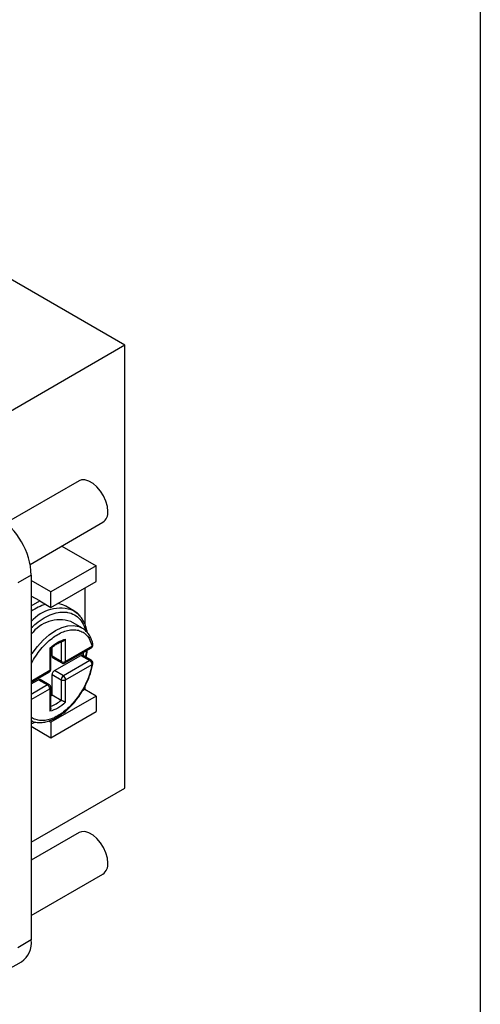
# Model space of a CAD drawing. Header units: millimetres. Extents: x 13 to 546, y 13 to 419.
# Tile 9 of 10: x 517 to 546, y 317 to 379. Entities that reach past the tile are written whole.
import ezdxf

# ---------------------------------------------------------------- set-up
doc = ezdxf.new("R2010")
doc.units = ezdxf.units.MM
doc.header["$LTSCALE"] = 2
doc.linetypes.add('SLD-Solid', pattern=[0])
doc.layers.add('TEXT', color=140, linetype='SLD-Solid', lineweight=25)

msp = doc.modelspace()

# ---------------------------------------------------------------- linework, layer by layer
for p, q in [((523.792, 358.582), (460.152, 395.32)), ((523.792, 358.582), (510.498, 350.907)), ((523.792, 330.819), (523.792, 358.582)), ((520.92, 350.083), (516.351, 347.445)), ((517.851, 344.847), (522.42, 347.485)), ((519.846, 345.999), (521.989, 344.762)), ((521.989, 344.762), (519.16, 343.13)), ((521.989, 343.783), (521.989, 344.762)), ((517.923, 344.172), (517.074, 343.682)), ((517.923, 344.172), (517.923, 321.308)), ((519.16, 343.13), (517.923, 343.844)), ((519.16, 342.15), (521.989, 343.783)), ((521.282, 343.374), (521.282, 341.112)), ((518.453, 342.558), (517.923, 342.864)), ((517.923, 342.252), (518.453, 342.558)), ((518.453, 342.558), (519.16, 342.15)), ((519.16, 342.15), (519.16, 343.13)), ((520.594, 341.94), (520.099, 342.225)), ((521.104, 340.862), (520.396, 341.27)), ((520.079, 338.761), (520.079, 340.167)), ((519.089, 339.596), (519.089, 338.19)), ((519.148, 338.271), (519.148, 339.589)), ((519.231, 339.088), (519.231, 339.654)), ((519.797, 339.99), (519.797, 338.761)), ((520.038, 338.67), (521.694, 339.625)), ((521.735, 339.717), (520.079, 338.761)), ((519.797, 338.761), (519.231, 339.088)), ((519.272, 338.996), (519.838, 338.67)), ((519.372, 338.19), (521.028, 339.145)), ((521.594, 338.819), (519.938, 337.863)), ((521.028, 339.145), (521.594, 338.819)), ((521.694, 338.829), (521.128, 339.155)), ((520.079, 337.618), (521.735, 338.574)), ((519.089, 338.19), (517.923, 337.516)), ((517.923, 337.448), (519.048, 338.098)), ((517.923, 337.353), (518.382, 337.618)), ((518.382, 337.618), (518.948, 337.291)), ((519.048, 337.301), (518.482, 337.628)), ((519.231, 336.665), (519.231, 337.945)), ((519.231, 337.945), (519.797, 337.618)), ((519.938, 337.863), (519.372, 338.19)), ((519.797, 337.618), (519.797, 336.339)), ((520.079, 336.212), (520.079, 337.618)), ((518.948, 337.291), (517.923, 336.7)), ((517.923, 336.373), (519.089, 337.047)), ((519.089, 337.047), (519.089, 335.64)), ((519.148, 335.81), (519.148, 337.128)), ((521.282, 337.005), (521.14, 336.923)), ((521.282, 337.186), (521.282, 337.005)), ((521.989, 336.597), (521.282, 337.005)), ((519.148, 336.599), (519.231, 336.665)), ((521.989, 336.597), (519.16, 334.964)), ((519.231, 336.665), (519.797, 336.339)), ((521.989, 336.597), (521.989, 335.617)), ((519.16, 333.984), (521.989, 335.617)), ((518.024, 335.004), (517.923, 334.98)), ((517.923, 334.699), (519.16, 333.984)), ((519.031, 335.039), (519.16, 334.964)), ((519.16, 334.964), (519.16, 333.984)), ((517.923, 327.431), (523.792, 330.819)), ((520.92, 328.037), (517.923, 326.306)), ((517.923, 322.842), (522.42, 325.439)), ((517.923, 321.308), (517.074, 320.819)), ((516.453, 319.445), (517.301, 319.935))]:
    msp.add_line(p, q)
at = {"flags": 128}
for points in [[(522.731, 348.172), (522.7, 348.483), (522.61, 348.811), (522.464, 349.138), (522.273, 349.444), (522.047, 349.712), (521.798, 349.926), (521.543, 350.074), (521.294, 350.147), (521.068, 350.14), (520.92, 350.083)], [(520.099, 342.225), (519.909, 342.316), (519.589, 342.397)], [(520.594, 341.94), (520.833, 341.764), (521.039, 341.53)], [(517.923, 339.175), (517.98, 339.263), (518.308, 339.705), (518.668, 340.098), (519.05, 340.432), (519.443, 340.697), (519.836, 340.886), (520.218, 340.993), (520.578, 341.015), (520.906, 340.952), (521.123, 340.85)], [(521.182, 339.124), (521.192, 339.19), (521.21, 339.346)], [(522.731, 326.125), (522.7, 326.436), (522.61, 326.765), (522.464, 327.092), (522.273, 327.398), (522.047, 327.666), (521.798, 327.88), (521.543, 328.027), (521.294, 328.1), (521.068, 328.093), (520.92, 328.037)]]:
    msp.add_lwpolyline(points, dxfattribs=at)
for centre, radius, start, end in [((522.009, 348.085), 0.728, 304.45505, 6.85713), ((513.337, 343.973), 4.59, 2.4764, 57.5236), ((519.703, 339.258), 3.202, 105.77587, 123.78294), ((519.736, 339.724), 2.376, 68.8143, 139.71721), ((519.715, 339.157), 2.22, 72.11505, 143.79607), ((521.637, 339.706), 0.0986, 305.01333, 6.29885), ((521.661, 339.823), 0.13, 305.02463, 8.08785), ((519.326, 339.076), 0.0959, 172.74417, 235.94365), ((521.087, 339.066), 0.0983, 64.91176, 126.3987), ((521.652, 338.74), 0.0983, 64.94657, 126.39539), ((521.428, 338.56), 0.307, 2.60548, 57.39452), ((519.048, 338.281), 0.101, 294.37595, 354.30667), ((519.897, 338.751), 0.101, 174.38246, 234.26936), ((519.938, 339.034), 0.307, 242.60967, 297.39033), ((519.979, 338.751), 0.101, 305.69804, 5.62038), ((521.725, 338.642), 0.0692, 278.36382, 340.9916), ((518.441, 337.536), 0.101, 65.69288, 125.61758), ((518.991, 338.179), 0.0986, 305.01333, 6.29885), ((519.538, 337.931), 0.307, 122.60548, 177.39452), ((520.104, 337.604), 0.307, 122.60548, 177.39452), ((519.938, 337.891), 0.307, 242.60974, 297.38947), ((519.772, 337.604), 0.307, 2.60548, 57.39452), ((519.006, 337.212), 0.0986, 64.97565, 126.29879), ((518.782, 337.033), 0.307, 2.60548, 57.39452), ((519.05, 337.137), 0.0986, 293.69422, 355.00965), ((518.351, 338.019), 2.217, 291.0788, 310.70635), ((522.009, 326.038), 0.728, 304.45505, 6.85713), ((516.464, 321.141), 1.469, 304.77892, 6.53326)]:
    msp.add_arc(centre, radius, start, end)
for points, knots in [([(520.961, 341.634), (520.951, 341.648), (520.853, 341.781), (520.717, 341.865), (520.594, 341.94)], [0, 0, 0, 0, 0.1027135, 1, 1, 1, 1]), ([(517.923, 340.868), (518.025, 340.966), (518.288, 341.217), (518.737, 341.512), (519.242, 341.754), (519.656, 341.852), (519.974, 341.868), (520.29, 341.837), (520.65, 341.709), (520.996, 341.411), (521.222, 341.066), (521.292, 340.794), (521.317, 340.698)], [0, 0, 0, 0, 0.074573, 0.191398, 0.30831, 0.425135, 0.487886, 0.550552, 0.678466, 0.80638, 0.931636, 1, 1, 1, 1]), ([(521.432, 340.579), (521.425, 340.629), (521.401, 340.791), (521.316, 341.057), (521.176, 341.373), (521.033, 341.547), (520.961, 341.634)], [0, 0, 0, 0, 0.117309, 0.379877, 0.689432, 1, 1, 1, 1]), ([(517.923, 338.62), (517.926, 338.627), (518.005, 338.796), (518.207, 339.109), (518.521, 339.54), (518.976, 340.03), (519.465, 340.406), (519.945, 340.638), (520.302, 340.741), (520.647, 340.766), (520.966, 340.705), (521.243, 340.561), (521.544, 340.277), (521.66, 339.938), (521.735, 339.717)], [0, 0, 0, 0, 0.003532, 0.082345, 0.161082, 0.239895, 0.388063, 0.46236, 0.536732, 0.615469, 0.694282, 0.773019, 0.851832, 1, 1, 1, 1]), ([(521.786, 339.841), (521.783, 339.859), (521.763, 339.98), (521.687, 340.18), (521.558, 340.439), (521.378, 340.656), (521.23, 340.796), (521.134, 340.841), (521.124, 340.846)], [0, 0, 0, 0, 0.038767, 0.264098, 0.492959, 0.727176, 0.970548, 1, 1, 1, 1]), ([(519.909, 340.034), (519.922, 340.039), (519.957, 340.051), (520.018, 340.094), (520.056, 340.14), (520.079, 340.167)], [0, 0, 0, 0, 0.204008, 0.517102, 1, 1, 1, 1]), ([(519.089, 339.596), (519.108, 339.591), (519.138, 339.584), (519.145, 339.586), (519.147, 339.587)], [0, 0, 0, 0, 0.620725, 1, 1, 1, 1]), ([(519.15, 339.585), (519.188, 339.618), (519.297, 339.714), (519.482, 339.839), (519.697, 339.955), (519.842, 340.019), (519.909, 340.034), (519.909, 340.034)], [0, 0, 0, 0, 0.151243, 0.429981, 0.712737, 0.998565, 1, 1, 1, 1]), ([(521.384, 339.447), (521.382, 339.41), (521.375, 339.284), (521.339, 339.146), (521.313, 339.049)], [0, 0, 0, 0, 0.289606, 1, 1, 1, 1]), ([(521.355, 339.024), (521.373, 339.092), (521.415, 339.247), (521.429, 339.394), (521.437, 339.477)], [0, 0, 0, 0, 0.439513, 1, 1, 1, 1]), ([(521.694, 339.626), (521.694, 339.626), (521.711, 339.632), (521.738, 339.657), (521.757, 339.685), (521.767, 339.699)], [0, 0, 0, 0, 0.025754, 0.504626, 1, 1, 1, 1]), ([(521.767, 339.699), (521.777, 339.723), (521.792, 339.757), (521.795, 339.807), (521.79, 339.83), (521.787, 339.842)], [0, 0, 0, 0, 0.521282, 0.760785, 1, 1, 1, 1]), ([(521.789, 338.621), (521.79, 338.623), (521.795, 338.637), (521.794, 338.672), (521.785, 338.726), (521.752, 338.782), (521.718, 338.819), (521.695, 338.828), (521.694, 338.828)], [0, 0, 0, 0, 0.0350711, 0.1803599, 0.4239318, 0.6931695, 0.9848095, 1, 1, 1, 1]), ([(521.735, 338.574), (521.703, 338.422), (521.638, 338.117), (521.467, 337.64), (521.245, 337.162), (520.966, 336.698), (520.647, 336.268), (520.193, 335.777), (519.703, 335.401), (519.224, 335.17), (518.867, 335.067), (518.521, 335.04), (518.207, 335.108), (518.005, 335.188), (517.926, 335.266), (517.923, 335.269)], [0, 0, 0, 0, 0.074278, 0.148593, 0.22729, 0.306063, 0.384759, 0.463533, 0.611625, 0.685884, 0.760219, 0.838915, 0.917688, 0.996385, 1, 1, 1, 1]), ([(519.121, 338.171), (519.132, 338.195), (519.147, 338.227), (519.147, 338.262), (519.147, 338.271)], [0, 0, 0, 0, 0.74108, 1, 1, 1, 1]), ([(519.838, 338.67), (519.86, 338.66), (519.904, 338.64), (519.976, 338.641), (520.018, 338.661), (520.038, 338.67)], [0, 0, 0, 0, 0.342754, 0.684653, 1, 1, 1, 1]), ([(521.177, 336.984), (521.259, 337.134), (521.373, 337.345), (521.512, 337.665), (521.617, 337.939), (521.714, 338.263), (521.772, 338.492), (521.788, 338.611), (521.79, 338.62)], [0, 0, 0, 0, 0.282346, 0.396416, 0.584553, 0.777785, 0.982966, 1, 1, 1, 1]), ([(519.048, 338.098), (519.049, 338.099), (519.065, 338.105), (519.092, 338.13), (519.111, 338.157), (519.121, 338.171)], [0, 0, 0, 0, 0.025754, 0.504626, 1, 1, 1, 1]), ([(517.905, 335.056), (517.938, 335.039), (518.057, 334.978), (518.294, 334.937), (518.604, 334.932), (518.927, 334.992), (519.253, 335.108), (519.577, 335.275), (519.89, 335.486), (520.184, 335.73), (520.448, 335.991), (520.668, 336.242), (520.861, 336.493), (521.027, 336.734), (521.13, 336.906), (521.177, 336.984)], [0, 0, 0, 0, 0.034536, 0.126357, 0.218695, 0.311007, 0.402643, 0.493183, 0.582118, 0.668487, 0.749175, 0.82108, 0.878135, 0.944267, 1, 1, 1, 1]), ([(519.147, 337.128), (519.148, 337.131), (519.149, 337.154), (519.139, 337.199), (519.106, 337.255), (519.072, 337.292), (519.049, 337.3), (519.048, 337.301)], [0, 0, 0, 0, 0.0408021, 0.3258652, 0.640966, 0.9822853, 1, 1, 1, 1]), ([(519.147, 335.81), (519.147, 335.807), (519.149, 335.782), (519.136, 335.722), (519.107, 335.671), (519.089, 335.64)], [0, 0, 0, 0, 0.066025, 0.433392, 1, 1, 1, 1]), ([(520.079, 336.212), (520.069, 336.215), (520.05, 336.221), (520.019, 336.233), (519.991, 336.244), (519.968, 336.254), (519.936, 336.267), (519.893, 336.288), (519.839, 336.315), (519.81, 336.331), (519.797, 336.339)], [0, 0, 0, 0, 0.146273, 0.26915, 0.368997, 0.4461, 0.500681, 0.686845, 0.851481, 1, 1, 1, 1]), ([(517.923, 334.883), (517.984, 334.895), (518.072, 334.912), (518.161, 334.955), (518.189, 334.968)], [0, 0, 0, 0, 0.691316, 1, 1, 1, 1])]:
    msp.add_open_spline(points, degree=3, knots=knots)
for points in [[(519.089, 339.596), (519.413, 339.89), (519.756, 340.089), (520.079, 340.167)], [(520.079, 336.212), (519.756, 335.917), (519.413, 335.719), (519.089, 335.64)]]:
    msp.add_open_spline(points, degree=3)
at = {"layer": 'TEXT'}
msp.add_line((546.1, 419.1), (546.1, 12.7), dxfattribs=at)

doc.saveas('drawing.dxf')
